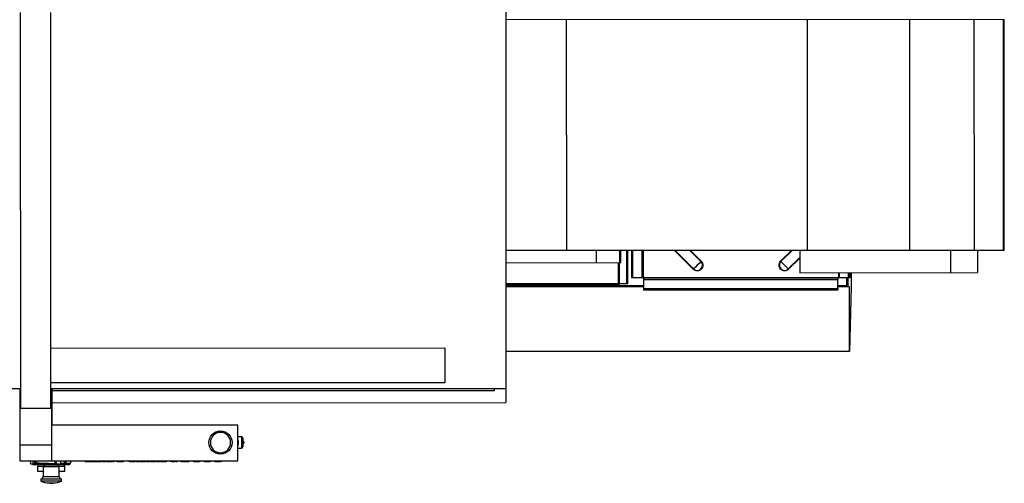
# Model space of a CAD drawing. Header units: inches. Extents: x -62 to 132, y -30 to 72.
# Tile 2 of 3: x 47 to 132, y -30 to 10. Entities that reach past the tile are written whole.
import ezdxf

# ---------------------------------------------------------------- set-up
doc = ezdxf.new("R2010")
doc.units = ezdxf.units.IN
doc.header["$MEASUREMENT"] = 0

msp = doc.modelspace()

# ---------------------------------------------------------------- linework, layer by layer
at = {"color": 7, "linetype": 'Continuous', "lineweight": 25}
for p, q in [((89.061, 60.396), (89.075, -23.054)), ((47.276, -23.538), (47.27, 10.572)), ((49.876, -23.537), (49.87, 10.573)), ((131.988, 9.956), (89.069, 9.948)), ((94.311, -9.917), (94.307, 9.949)), ((115.062, -9.913), (115.058, 9.953)), ((123.872, -9.912), (123.868, 9.954)), ((129.432, -9.911), (129.428, 9.955)), ((131.943, -9.91), (131.939, 9.956)), ((132.007, 6.609), (131.988, 9.956)), ((132.012, 6.609), (132.007, 6.609)), ((132.014, -6.564), (132.012, 6.609)), ((131.992, -9.91), (132.009, -6.564)), ((132.009, -6.564), (132.014, -6.564)), ((89.073, -9.918), (131.992, -9.91)), ((96.875, -10.988), (96.875, -9.916)), ((98.898, -10.988), (98.898, -9.916)), ((98.964, -10.988), (98.963, -9.916)), ((99.471, -9.916), (99.471, -12.815)), ((99.574, -12.815), (99.573, -9.916)), ((99.59, -12.564), (99.59, -9.916)), ((99.893, -9.916), (99.894, -12.281)), ((99.995, -9.916), (99.995, -12.281)), ((100.774, -9.916), (100.775, -12.281)), ((100.883, -12.281), (100.883, -9.916)), ((100.905, -12.281), (100.904, -9.916)), ((100.936, -12.281), (100.935, -9.916)), ((103.584, -9.915), (105.221, -11.553)), ((103.638, -9.915), (105.248, -11.525)), ((105.878, -10.895), (104.898, -9.915)), ((105.906, -10.868), (104.953, -9.915)), ((113.697, -9.914), (112.745, -10.867)), ((113.752, -9.914), (112.772, -10.894)), ((114.386, -9.913), (114.386, -11.853)), ((127.398, -11.851), (127.398, -9.911)), ((129.713, -9.911), (129.713, -11.85)), ((89.073, -10.99), (98.964, -10.988)), ((98.774, -12.798), (98.773, -10.988)), ((98.774, -10.988), (98.775, -12.815)), ((98.87, -12.815), (98.87, -10.988)), ((113.402, -11.524), (114.386, -10.539)), ((113.43, -11.551), (114.386, -10.594)), ((114.386, -11.853), (129.713, -11.85)), ((117.716, -11.852), (117.716, -12.278)), ((117.723, -11.852), (117.723, -12.278)), ((117.824, -12.278), (117.824, -11.852)), ((118.604, -12.278), (118.604, -11.852)), ((118.712, -12.278), (118.712, -11.852)), ((118.729, -12.028), (118.729, -11.852)), ((118.825, -11.852), (118.825, -13.048)), ((99.582, -12.815), (99.59, -12.564)), ((99.894, -12.281), (100.961, -12.281)), ((100.935, -12.441), (117.664, -12.438)), ((100.935, -12.441), (100.935, -13.221)), ((117.69, -12.333), (100.938, -12.336)), ((100.961, -12.281), (100.961, -12.306)), ((117.691, -12.303), (100.961, -12.306)), ((117.664, -13.218), (117.664, -12.438)), ((117.667, -13.218), (117.667, -12.438)), ((117.69, -12.408), (117.668, -12.408)), ((117.691, -12.278), (118.72, -12.278)), ((117.691, -12.303), (117.691, -12.278)), ((117.693, -12.278), (117.693, -12.303)), ((118.442, -12.948), (118.441, -12.278)), ((118.541, -12.278), (118.542, -13.048)), ((118.72, -12.278), (118.729, -12.028)), ((89.073, -12.799), (98.774, -12.798)), ((89.073, -12.823), (98.79, -12.822)), ((98.79, -12.896), (89.073, -12.898)), ((89.073, -12.953), (100.935, -12.951)), ((89.073, -13.053), (100.935, -13.051)), ((98.767, -12.896), (98.767, -12.822)), ((98.774, -12.798), (98.775, -12.798)), ((98.775, -12.8), (98.774, -12.798)), ((99.582, -12.815), (98.775, -12.815)), ((98.79, -12.822), (98.79, -12.896)), ((100.935, -13.221), (117.664, -13.218)), ((100.938, -13.326), (117.676, -13.323)), ((117.667, -12.948), (118.442, -12.948)), ((117.667, -13.048), (118.65, -13.048)), ((117.668, -13.248), (117.676, -13.248)), ((117.676, -13.248), (117.676, -13.323)), ((118.65, -13.048), (118.651, -18.648)), ((118.825, -13.048), (118.672, -18.648)), ((49.875, -18.345), (83.815, -18.339)), ((83.815, -18.339), (83.816, -21.339)), ((118.672, -18.648), (89.074, -18.653)), ((47.276, -21.866), (43.883, -21.867)), ((47.186, -21.866), (47.187, -28.076)), ((83.816, -21.339), (49.876, -21.345)), ((89.075, -21.859), (49.876, -21.866)), ((49.967, -28.076), (49.966, -21.866)), ((49.966, -21.866), (49.967, -24.995)), ((88.055, -22.034), (49.966, -22.04)), ((88.055, -21.859), (88.055, -22.034)), ((47.276, -23.538), (49.876, -23.537)), ((49.966, -23.06), (89.075, -23.054)), ((65.987, -24.992), (49.966, -24.995)), ((65.987, -28.073), (65.987, -24.992)), ((66.316, -26.012), (65.987, -26.012)), ((66.316, -26.962), (66.316, -26.012)), ((66.416, -26.114), (66.416, -26.861)), ((47.187, -26.676), (49.967, -26.676)), ((65.987, -26.962), (66.316, -26.962)), ((66.496, -26.429), (66.446, -26.429)), ((66.446, -26.429), (66.446, -26.544)), ((66.446, -26.544), (66.496, -26.544)), ((66.496, -26.544), (66.496, -26.429)), ((47.187, -28.076), (65.987, -28.073)), ((48.099, -28.076), (48.106, -28.311)), ((48.106, -28.311), (48.106, -28.311)), ((48.318, -28.076), (48.32, -28.323)), ((48.32, -28.323), (48.32, -28.323)), ((48.497, -28.237), (48.491, -28.076)), ((48.492, -28.297), (48.492, -28.1)), ((48.509, -28.298), (48.492, -28.297)), ((48.57, -28.076), (48.576, -28.237)), ((48.573, -28.275), (48.576, -28.237)), ((48.719, -28.565), (48.719, -28.945)), ((48.759, -28.389), (48.759, -28.565)), ((49.209, -28.564), (49.209, -29.426)), ((49.294, -28.404), (49.294, -28.564)), ((49.742, -28.357), (49.742, -28.39)), ((49.9, -28.285), (50.213, -28.28)), ((50.197, -28.308), (50.178, -28.31)), ((50.213, -28.306), (50.197, -28.308)), ((50.208, -28.076), (50.213, -28.306)), ((50.314, -28.076), (50.317, -28.33)), ((50.317, -28.33), (50.317, -28.33)), ((50.583, -28.378), (50.366, -28.384)), ((50.507, -28.563), (50.507, -28.408)), ((50.583, -28.378), (50.583, -28.354)), ((50.583, -28.378), (50.583, -28.378)), ((50.591, -29.425), (50.591, -28.563)), ((50.707, -28.33), (51.008, -28.289)), ((50.728, -28.316), (50.735, -28.075)), ((50.728, -28.316), (50.728, -28.316)), ((50.729, -28.303), (51.008, -28.289)), ((50.73, -28.264), (51.028, -28.25)), ((50.839, -28.387), (51.253, -28.362)), ((51.052, -28.273), (51.022, -28.277)), ((51.028, -28.25), (51.028, -28.24)), ((51.039, -28.565), (51.039, -28.388)), ((51.043, -28.239), (51.046, -28.075)), ((51.048, -28.075), (51.052, -28.273)), ((51.079, -28.945), (51.079, -28.565)), ((51.116, -28.361), (51.264, -28.352)), ((51.155, -28.075), (51.157, -28.291)), ((51.157, -28.292), (51.157, -28.291)), ((51.265, -28.333), (51.264, -28.352)), ((51.582, -28.075), (51.577, -28.258)), ((51.577, -28.258), (51.577, -28.258)), ((51.589, -28.164), (51.591, -28.085)), ((52.773, -28.075), (52.773, -28.119)), ((52.873, -28.075), (52.873, -28.119)), ((52.873, -28.119), (54.243, -28.119)), ((54.243, -28.075), (54.243, -28.119)), ((54.343, -28.075), (54.343, -28.119)), ((54.343, -28.119), (54.582, -28.119)), ((54.582, -28.075), (54.582, -28.119)), ((54.682, -28.075), (54.682, -28.119)), ((54.682, -28.119), (55.147, -28.119)), ((55.147, -28.075), (55.147, -28.119)), ((55.247, -28.075), (55.247, -28.119)), ((55.254, -28.119), (55.292, -28.119)), ((55.292, -28.075), (55.292, -28.119)), ((55.392, -28.075), (55.392, -28.119)), ((55.486, -28.075), (55.486, -28.119)), ((55.586, -28.075), (55.586, -28.119)), ((55.586, -28.119), (56.051, -28.119)), ((56.051, -28.074), (56.051, -28.119)), ((56.151, -28.074), (56.151, -28.119)), ((56.572, -28.074), (56.572, -28.119)), ((56.672, -28.074), (56.672, -28.119)), ((56.672, -28.119), (57.137, -28.118)), ((57.137, -28.074), (57.137, -28.118)), ((57.237, -28.074), (57.237, -28.118)), ((57.253, -28.118), (57.453, -28.118)), ((57.278, -28.074), (57.278, -28.118)), ((57.46, -28.074), (57.46, -28.118)), ((57.543, -28.118), (57.554, -28.118)), ((57.56, -28.074), (57.56, -28.118)), ((57.56, -28.118), (58.025, -28.118)), ((58.025, -28.074), (58.025, -28.118)), ((58.125, -28.074), (58.125, -28.118)), ((58.125, -28.118), (58.348, -28.118)), ((58.348, -28.074), (58.348, -28.118)), ((58.448, -28.074), (58.448, -28.118)), ((58.448, -28.118), (58.913, -28.118)), ((58.913, -28.074), (58.913, -28.118)), ((58.92, -28.118), (58.928, -28.118)), ((59.013, -28.074), (59.013, -28.118)), ((59.02, -28.118), (59.222, -28.118)), ((59.193, -28.118), (59.193, -28.074)), ((59.236, -28.074), (59.236, -28.118)), ((59.336, -28.074), (59.336, -28.118)), ((59.336, -28.118), (59.801, -28.118)), ((59.801, -28.074), (59.801, -28.118)), ((59.901, -28.074), (59.901, -28.118)), ((60.123, -28.074), (60.123, -28.118)), ((60.201, -28.074), (60.201, -28.118)), ((60.301, -28.074), (60.301, -28.118)), ((60.301, -28.118), (60.594, -28.118)), ((60.594, -28.118), (60.594, -28.074)), ((60.681, -28.074), (60.681, -28.118)), ((60.681, -28.118), (60.757, -28.118)), ((60.757, -28.074), (60.757, -28.118)), ((60.771, -28.118), (60.771, -28.074)), ((60.784, -28.118), (60.788, -28.118)), ((60.788, -28.074), (60.788, -28.118)), ((61.011, -28.074), (61.011, -28.118)), ((61.111, -28.074), (61.111, -28.118)), ((61.111, -28.118), (61.174, -28.118)), ((61.181, -28.074), (61.181, -28.118)), ((61.281, -28.074), (61.281, -28.118)), ((61.281, -28.118), (61.746, -28.118)), ((61.746, -28.074), (61.746, -28.118)), ((61.846, -28.073), (61.846, -28.118)), ((62.099, -28.073), (62.099, -28.118)), ((62.199, -28.073), (62.199, -28.118)), ((62.199, -28.118), (62.664, -28.118)), ((62.664, -28.073), (62.664, -28.118)), ((62.764, -28.073), (62.764, -28.118)), ((63.017, -28.073), (63.017, -28.117)), ((63.117, -28.073), (63.117, -28.117)), ((63.117, -28.117), (63.582, -28.117)), ((63.582, -28.073), (63.582, -28.117)), ((63.682, -28.073), (63.682, -28.117)), ((63.935, -28.073), (63.935, -28.117)), ((64.035, -28.073), (64.035, -28.117)), ((64.035, -28.117), (64.5, -28.117)), ((64.5, -28.073), (64.5, -28.117)), ((64.6, -28.073), (64.6, -28.117)), ((49.015, -29.658), (49.015, -29.823)), ((50.786, -29.658), (49.015, -29.658)), ((49.209, -29.426), (50.591, -29.425)), ((50.786, -29.823), (50.786, -29.658))]:
    msp.add_line(p, q, dxfattribs=at)
at = {"color": 7, "linetype": 'Continuous', "lineweight": 25, "flags": 128}
for points in [[(48.279, -28.347), (48.296, -28.364), (48.32, -28.385)], [(51.583, -28.218), (51.587, -28.196), (51.589, -28.164)]]:
    msp.add_lwpolyline(points, dxfattribs=at)
at = {"color": 7, "linetype": 'Continuous', "lineweight": 25}
msp.add_circle((64.487, -26.492), 1, dxfattribs=at)
for centre, radius, start, end in [((105.563, -11.21), 0.445, 225.02832, 45.02617), ((118.374, -24.01), 18.115, 133.61813, 136.43637), ((104.881, -9.848), 1.446, 313.58672, 315.13975), ((113.087, -11.209), 0.445, 134.99126, 314.99341), ((111.797, -11.819), 1.345, 43.49679, 45.12836), ((125.894, 1.595), 18.115, 223.58322, 226.40145), ((104.272, -10.6), 1.345, 314.89122, 316.52279), ((112.405, -12.572), 1.446, 44.87983, 46.43286), ((101.689, -12.415), 0.755, 174.02314, 181.99888), ((100.745, -12.314), 0.216, 354.02314, 1.99888), ((118.419, -12.412), 0.755, 174.02314, 181.99888), ((117.883, -12.431), 0.216, 174.02314, 181.99888), ((117.475, -12.311), 0.216, 354.02314, 1.99888), ((116.938, -12.33), 0.755, 354.02314, 1.99888), ((101.69, -13.247), 0.755, 178.0207, 185.99645), ((118.419, -13.244), 0.755, 178.0207, 185.99645), ((117.883, -13.226), 0.216, 178.0207, 185.99645), ((66.316, -26.112), 0.1, 0.00979, 90.00979), ((66.316, -26.862), 0.1, 270.00979, 0.00979), ((66.446, -26.399), 0.03, 188.31898, 270.00979), ((66.446, -26.574), 0.03, 90.00979, 171.66084), ((66.496, -26.439), 0.01, 0.00979, 90.00979), ((66.496, -26.534), 0.01, 270.00979, 0.00979), ((48.536, -28.236), 0.0393, 182.06795, 265.85892), ((48.538, -28.279), 0.0394, 182.00979, 208.93106), ((49.897, -9.915), 18.504, 268.61145, 269.72653), ((50.164, -28.318), 0.00237, 269.43945, 321.60989), ((49.897, -9.915), 18.504, 271.20846, 272.34256), ((51.008, -28.287), 0.00225, 271.21207, 307.48949), ((51.03, -28.197), 0.0531, 267.41836, 270.13724), ((51.313, -28.164), 0.276, 306.87969, 339.06552), ((48.973, -29.426), 0.236, 280.08845, 0.00979), ((50.828, -29.425), 0.236, 180.00979, 259.93113), ((49.9, -27.485), 2.5, 249.25894, 265.22343), ((49.9, -29.217), 0.787, 254.65344, 285.37844), ((49.9, -27.485), 2.5, 274.79892, 290.76124)]:
    msp.add_arc(centre, radius, start, end, dxfattribs=at)
for points, knots in [([(105.906, -10.868), (105.996, -10.959), (106.047, -11.082), (106.047, -11.339), (105.996, -11.462), (105.906, -11.553)], [0, 0, 0, 0, 0.5, 0.5, 1, 1, 1, 1]), ([(112.746, -11.552), (112.655, -11.461), (112.604, -11.338), (112.604, -11.081), (112.655, -10.957), (112.745, -10.867)], [0, 0, 0, 0, 0.5, 0.5, 1, 1, 1, 1]), ([(105.906, -11.553), (105.815, -11.644), (105.692, -11.695), (105.435, -11.695), (105.312, -11.644), (105.221, -11.553)], [0, 0, 0, 0, 0.5, 0.5, 1, 1, 1, 1]), ([(113.43, -11.551), (113.339, -11.642), (113.216, -11.693), (112.959, -11.693), (112.836, -11.642), (112.746, -11.552)], [0, 0, 0, 0, 0.5, 0.5, 1, 1, 1, 1]), ([(98.79, -12.822), (98.788, -12.821), (98.786, -12.82), (98.783, -12.817), (98.782, -12.815), (98.782, -12.815)], [0, 0, 0, 0, 0.498667, 0.997334, 1, 1, 1, 1]), ([(64.487, -25.617), (64.255, -25.617), (64.032, -25.71), (63.704, -26.038), (63.612, -26.26), (63.612, -26.724), (63.704, -26.947), (64.032, -27.275), (64.255, -27.367), (64.487, -27.367)], [0, 0, 0, 0, 0.25, 0.25, 0.5, 0.5, 0.75, 0.75, 1, 1, 1, 1]), ([(64.487, -27.367), (64.719, -27.367), (64.942, -27.275), (65.27, -26.947), (65.362, -26.724), (65.362, -26.26), (65.27, -26.037), (64.941, -25.709), (64.719, -25.617), (64.487, -25.617)], [0, 0, 0, 0, 0.25, 0.25, 0.5, 0.5, 0.75, 0.75, 1, 1, 1, 1]), ([(65.986, -26.77), (65.994, -26.749), (66.013, -26.698), (66.029, -26.61), (66.038, -26.51), (66.034, -26.409), (66.018, -26.309), (65.998, -26.246), (65.987, -26.214)], [0, 0, 0, 0, 0.113651, 0.29077, 0.468344, 0.646324, 0.824707, 1, 1, 1, 1]), ([(66.506, -26.44), (66.506, -26.441), (66.506, -26.447), (66.506, -26.466), (66.506, -26.479), (66.506, -26.504), (66.506, -26.516), (66.506, -26.532), (66.506, -26.535), (66.506, -26.534)], [0, 0, 0, 0, 0.25, 0.25, 0.5, 0.5, 0.75, 0.75, 1, 1, 1, 1]), ([(48.106, -28.311), (48.12, -28.312), (48.149, -28.314), (48.192, -28.317), (48.234, -28.319), (48.277, -28.322), (48.306, -28.323), (48.32, -28.323)], [0, 0, 0, 0, 0.2000042, 0.4000021, 0.5999979, 0.7999958, 1, 1, 1, 1]), ([(48.32, -28.323), (48.35, -28.326), (48.409, -28.331), (48.498, -28.337), (48.586, -28.344), (48.675, -28.35), (48.764, -28.356), (48.853, -28.361), (48.942, -28.366), (49.031, -28.37), (49.12, -28.374), (49.208, -28.378), (49.297, -28.381), (49.386, -28.384), (49.475, -28.386), (49.564, -28.388), (49.653, -28.389), (49.713, -28.39), (49.742, -28.39)], [0, 0, 0, 0, 0.0625254, 0.1250407, 0.1875472, 0.2500465, 0.31254, 0.3750291, 0.4375153, 0.5, 0.5624847, 0.6249709, 0.68746, 0.7499535, 0.8124528, 0.8749593, 0.9374746, 1, 1, 1, 1]), ([(48.32, -28.385), (48.322, -28.385), (48.325, -28.385), (48.353, -28.385), (48.397, -28.385), (48.456, -28.385), (48.528, -28.385), (48.61, -28.385), (48.699, -28.385), (48.767, -28.385), (48.804, -28.385), (48.811, -28.385)], [0, 0, 0, 0, 0.121884, 0.243768, 0.365652, 0.487536, 0.60942, 0.731305, 0.853189, 0.975073, 1, 1, 1, 1]), ([(48.351, -28.389), (48.352, -28.389), (48.356, -28.389), (48.382, -28.389), (48.423, -28.389), (48.478, -28.389), (48.545, -28.389), (48.622, -28.389), (48.705, -28.389), (48.789, -28.389), (48.844, -28.389), (48.869, -28.389)], [0, 0, 0, 0, 0.112328, 0.224656, 0.336984, 0.449312, 0.56164, 0.673968, 0.786296, 0.898624, 1, 1, 1, 1]), ([(48.497, -28.237), (48.497, -28.237), (48.497, -28.237), (48.498, -28.237), (48.499, -28.237), (48.5, -28.237), (48.501, -28.237), (48.503, -28.237), (48.505, -28.237), (48.508, -28.237), (48.51, -28.237), (48.513, -28.237), (48.517, -28.237), (48.521, -28.237), (48.527, -28.237), (48.536, -28.237), (48.545, -28.237), (48.555, -28.237), (48.565, -28.237), (48.572, -28.237), (48.576, -28.237)], [0, 0, 0, 0, 0.043687, 0.087002, 0.129947, 0.172522, 0.214727, 0.256564, 0.298033, 0.339136, 0.379872, 0.420243, 0.46025, 0.499894, 0.579233, 0.660168, 0.742706, 0.826853, 0.912616, 1, 1, 1, 1]), ([(48.498, -28.281), (48.498, -28.28), (48.498, -28.28), (48.498, -28.28), (48.498, -28.279), (48.498, -28.277), (48.498, -28.276), (48.498, -28.274), (48.498, -28.271), (48.498, -28.268), (48.498, -28.265), (48.498, -28.261), (48.498, -28.257), (48.498, -28.253), (48.497, -28.248), (48.497, -28.243), (48.497, -28.239), (48.497, -28.237)], [0, 0, 0, 0, 0.066688, 0.133367, 0.200038, 0.266703, 0.333363, 0.400019, 0.466673, 0.533327, 0.599981, 0.666637, 0.733297, 0.799962, 0.866633, 0.933312, 1, 1, 1, 1]), ([(48.573, -28.275), (48.568, -28.275), (48.562, -28.274), (48.553, -28.274), (48.549, -28.274), (48.541, -28.274), (48.538, -28.274), (48.534, -28.274), (48.533, -28.275), (48.533, -28.275)], [0, 0, 0, 0, 0.25, 0.25, 0.5, 0.5, 0.75, 0.75, 1, 1, 1, 1]), ([(48.535, -28.31), (48.563, -28.312), (48.62, -28.316), (48.705, -28.322), (48.79, -28.327), (48.876, -28.332), (48.961, -28.336), (49.047, -28.34), (49.132, -28.344), (49.218, -28.348), (49.303, -28.35), (49.389, -28.353), (49.475, -28.355), (49.56, -28.357), (49.646, -28.358), (49.703, -28.359), (49.732, -28.359)], [0, 0, 0, 0, 0.07128, 0.142584, 0.21391, 0.285258, 0.35663, 0.428024, 0.499441, 0.570881, 0.642344, 0.71383, 0.785338, 0.856869, 0.928423, 1, 1, 1, 1]), ([(48.576, -28.237), (48.605, -28.239), (48.664, -28.243), (48.752, -28.249), (48.84, -28.254), (48.928, -28.259), (49.017, -28.264), (49.105, -28.268), (49.193, -28.271), (49.281, -28.274), (49.37, -28.277), (49.458, -28.28), (49.546, -28.281), (49.635, -28.283), (49.723, -28.284), (49.811, -28.285), (49.87, -28.285), (49.9, -28.285)], [0, 0, 0, 0, 0.06669, 0.13337, 0.200042, 0.266706, 0.333365, 0.400021, 0.466674, 0.533326, 0.599979, 0.666635, 0.733294, 0.799958, 0.86663, 0.93331, 1, 1, 1, 1]), ([(49.196, -28.565), (49.151, -28.565), (49.044, -28.565), (48.912, -28.565), (48.802, -28.565), (48.732, -28.565), (48.724, -28.565), (48.719, -28.565)], [0, 0, 0, 0, 0.154523, 0.365892, 0.577261, 0.788631, 1, 1, 1, 1]), ([(49.209, -28.564), (49.209, -28.564), (49.209, -28.564), (49.21, -28.564), (49.211, -28.564), (49.212, -28.564), (49.214, -28.564), (49.216, -28.564), (49.218, -28.564), (49.224, -28.564), (49.235, -28.564), (49.257, -28.564), (49.286, -28.564), (49.333, -28.564), (49.408, -28.564), (49.519, -28.563), (49.643, -28.563), (49.771, -28.563), (49.9, -28.563), (50.029, -28.563), (50.158, -28.563), (50.282, -28.563), (50.392, -28.563), (50.467, -28.563), (50.515, -28.563), (50.543, -28.563), (50.565, -28.563), (50.578, -28.563), (50.585, -28.563), (50.589, -28.563), (50.591, -28.563), (50.591, -28.563), (50.591, -28.563)], [0, 0, 0, 0, 0.007301, 0.014591, 0.021874, 0.029153, 0.036433, 0.043716, 0.051008, 0.058311, 0.089202, 0.120103, 0.152282, 0.18447, 0.250119, 0.315768, 0.380052, 0.441771, 0.500002, 0.558233, 0.619951, 0.684236, 0.749885, 0.815534, 0.847713, 0.879901, 0.910792, 0.941693, 0.956283, 0.970844, 0.985406, 1, 1, 1, 1]), ([(49.732, -28.359), (49.747, -28.358), (49.776, -28.357), (49.819, -28.355), (49.859, -28.352), (49.898, -28.349), (49.934, -28.346), (49.968, -28.343), (50, -28.34), (50.03, -28.337), (50.058, -28.334), (50.083, -28.331), (50.106, -28.328), (50.127, -28.325), (50.146, -28.323), (50.158, -28.321), (50.164, -28.321)], [0, 0, 0, 0, 0.104026, 0.203037, 0.297035, 0.386017, 0.469985, 0.548937, 0.622874, 0.691796, 0.755702, 0.814592, 0.868467, 0.917327, 0.961171, 1, 1, 1, 1]), ([(49.742, -28.39), (49.757, -28.389), (49.787, -28.388), (49.831, -28.385), (49.875, -28.382), (49.919, -28.379), (49.964, -28.375), (50.008, -28.371), (50.052, -28.367), (50.096, -28.362), (50.14, -28.356), (50.184, -28.35), (50.229, -28.344), (50.273, -28.337), (50.302, -28.333), (50.317, -28.33)], [0, 0, 0, 0, 0.076942, 0.153875, 0.2308, 0.307718, 0.384633, 0.461545, 0.538455, 0.615367, 0.692282, 0.7692, 0.846125, 0.923058, 1, 1, 1, 1]), ([(50.164, -28.321), (50.164, -28.321), (50.166, -28.32), (50.167, -28.32), (50.169, -28.319), (50.17, -28.318), (50.172, -28.316), (50.175, -28.314), (50.177, -28.31), (50.178, -28.309)], [0, 0, 0, 0, 0.124683, 0.236737, 0.336162, 0.422959, 0.497132, 0.763657, 1, 1, 1, 1]), ([(50.179, -28.309), (50.178, -28.31), (50.177, -28.311), (50.176, -28.313), (50.174, -28.314), (50.172, -28.316), (50.17, -28.317), (50.167, -28.317), (50.166, -28.318)], [0, 0, 0, 0, 0.123768, 0.24832, 0.374342, 0.502495, 0.749709, 1, 1, 1, 1]), ([(50.178, -28.309), (50.178, -28.309), (50.179, -28.309), (50.179, -28.309), (50.18, -28.309), (50.18, -28.309), (50.18, -28.309), (50.179, -28.309), (50.179, -28.309)], [0, 0, 0, 0, 0.125013, 0.249947, 0.365199, 0.500402, 0.731681, 1, 1, 1, 1]), ([(50.317, -28.33), (50.344, -28.33), (50.399, -28.328), (50.481, -28.326), (50.564, -28.323), (50.646, -28.32), (50.701, -28.317), (50.728, -28.316)], [0, 0, 0, 0, 0.200004, 0.400002, 0.599998, 0.799996, 1, 1, 1, 1]), ([(50.583, -28.378), (50.598, -28.376), (50.628, -28.374), (50.672, -28.369), (50.716, -28.364), (50.76, -28.359), (50.805, -28.353), (50.849, -28.347), (50.893, -28.34), (50.937, -28.333), (50.981, -28.326), (51.025, -28.318), (51.069, -28.309), (51.113, -28.301), (51.143, -28.295), (51.157, -28.291)], [0, 0, 0, 0, 0.076942, 0.153875, 0.2308, 0.307719, 0.384633, 0.461545, 0.538455, 0.615367, 0.692281, 0.7692, 0.846125, 0.923058, 1, 1, 1, 1]), ([(51.079, -28.565), (51.075, -28.565), (51.066, -28.565), (50.996, -28.565), (50.886, -28.565), (50.755, -28.565), (50.649, -28.565), (50.605, -28.565)], [0, 0, 0, 0, 0.21187, 0.42374, 0.63561, 0.847481, 1, 1, 1, 1]), ([(50.821, -28.388), (50.827, -28.388), (50.858, -28.388), (50.921, -28.388), (51.007, -28.388), (51.093, -28.388), (51.177, -28.388), (51.253, -28.388), (51.321, -28.388), (51.376, -28.388), (51.417, -28.388), (51.443, -28.388), (51.446, -28.388), (51.448, -28.388)], [0, 0, 0, 0, 0.021673, 0.119506, 0.217339, 0.315171, 0.413004, 0.510837, 0.608669, 0.706502, 0.804335, 0.902167, 1, 1, 1, 1]), ([(50.879, -28.384), (50.891, -28.384), (50.932, -28.384), (51.007, -28.384), (51.099, -28.384), (51.188, -28.384), (51.27, -28.384), (51.342, -28.384), (51.402, -28.384), (51.445, -28.384), (51.473, -28.384), (51.477, -28.384), (51.478, -28.384)], [0, 0, 0, 0, 0.042503, 0.148892, 0.25528, 0.361669, 0.468057, 0.574446, 0.680834, 0.787223, 0.893611, 1, 1, 1, 1]), ([(51.008, -28.289), (51.008, -28.289), (51.01, -28.289), (51.011, -28.288), (51.013, -28.287), (51.014, -28.286), (51.016, -28.285), (51.018, -28.282), (51.021, -28.277), (51.024, -28.271), (51.026, -28.264), (51.028, -28.257), (51.028, -28.252), (51.028, -28.25)], [0, 0, 0, 0, 0.07138, 0.131947, 0.1817, 0.220637, 0.248758, 0.382002, 0.498171, 0.635684, 0.764648, 0.885793, 1, 1, 1, 1]), ([(51.01, -28.286), (51.014, -28.285), (51.018, -28.283), (51.025, -28.274), (51.028, -28.268), (51.029, -28.261)], [0, 0, 0, 0, 0.5, 0.5, 1, 1, 1, 1]), ([(51.043, -28.239), (51.043, -28.24), (51.043, -28.243), (51.043, -28.247), (51.042, -28.25), (51.041, -28.255), (51.039, -28.261), (51.036, -28.266), (51.033, -28.271), (51.03, -28.275), (51.026, -28.277), (51.023, -28.278), (51.022, -28.278)], [0, 0, 0, 0, 0.0619978, 0.1238136, 0.1862506, 0.2500845, 0.3732257, 0.4998216, 0.623306, 0.7495265, 0.8741634, 1, 1, 1, 1]), ([(51.031, -28.25), (51.03, -28.249), (51.03, -28.247), (51.029, -28.244), (51.029, -28.241), (51.028, -28.24)], [0, 0, 0, 0, 0.249319, 0.582646, 1, 1, 1, 1]), ([(51.031, -28.25), (51.031, -28.251), (51.031, -28.253), (51.031, -28.255), (51.03, -28.258), (51.029, -28.26), (51.029, -28.261)], [0, 0, 0, 0, 0.241726, 0.486767, 0.738488, 1, 1, 1, 1]), ([(51.157, -28.292), (51.185, -28.29), (51.241, -28.286), (51.325, -28.279), (51.409, -28.273), (51.493, -28.266), (51.549, -28.26), (51.577, -28.258)], [0, 0, 0, 0, 0.200004, 0.400002, 0.599998, 0.799996, 1, 1, 1, 1]), ([(52.873, -28.119), (52.86, -28.119), (52.847, -28.119), (52.823, -28.119), (52.812, -28.119), (52.793, -28.119), (52.786, -28.119), (52.776, -28.119), (52.773, -28.119), (52.773, -28.119)], [0, 0, 0, 0, 0.25, 0.25, 0.5, 0.5, 0.75, 0.75, 1, 1, 1, 1]), ([(52.836, -28.119), (52.837, -28.119), (52.841, -28.119), (52.855, -28.119), (52.866, -28.119), (52.867, -28.119)], [0, 0, 0, 0, 0.488187, 0.976373, 1, 1, 1, 1]), ([(54.343, -28.119), (54.343, -28.119), (54.34, -28.119), (54.33, -28.119), (54.323, -28.119), (54.304, -28.119), (54.293, -28.119), (54.269, -28.119), (54.256, -28.119), (54.243, -28.119)], [0, 0, 0, 0, 0.25, 0.25, 0.5, 0.5, 0.75, 0.75, 1, 1, 1, 1]), ([(54.682, -28.119), (54.669, -28.119), (54.656, -28.119), (54.632, -28.119), (54.62, -28.119), (54.602, -28.119), (54.595, -28.119), (54.585, -28.119), (54.582, -28.119), (54.582, -28.119)], [0, 0, 0, 0, 0.25, 0.25, 0.5, 0.5, 0.75, 0.75, 1, 1, 1, 1]), ([(55.247, -28.119), (55.247, -28.119), (55.244, -28.119), (55.234, -28.119), (55.227, -28.119), (55.208, -28.119), (55.197, -28.119), (55.173, -28.119), (55.16, -28.119), (55.147, -28.119)], [0, 0, 0, 0, 0.25, 0.25, 0.5, 0.5, 0.75, 0.75, 1, 1, 1, 1]), ([(55.392, -28.119), (55.392, -28.119), (55.389, -28.119), (55.379, -28.119), (55.372, -28.119), (55.353, -28.119), (55.342, -28.119), (55.318, -28.119), (55.305, -28.119), (55.292, -28.119)], [0, 0, 0, 0, 0.25, 0.25, 0.5, 0.5, 0.75, 0.75, 1, 1, 1, 1]), ([(55.586, -28.119), (55.573, -28.119), (55.56, -28.119), (55.536, -28.119), (55.524, -28.119), (55.506, -28.119), (55.499, -28.119), (55.489, -28.119), (55.486, -28.119), (55.486, -28.119)], [0, 0, 0, 0, 0.25, 0.25, 0.5, 0.5, 0.75, 0.75, 1, 1, 1, 1]), ([(56.151, -28.119), (56.151, -28.119), (56.148, -28.119), (56.138, -28.119), (56.131, -28.119), (56.112, -28.119), (56.101, -28.119), (56.077, -28.119), (56.064, -28.119), (56.051, -28.119)], [0, 0, 0, 0, 0.25, 0.25, 0.5, 0.5, 0.75, 0.75, 1, 1, 1, 1]), ([(56.058, -28.119), (56.058, -28.119), (56.07, -28.119), (56.084, -28.119), (56.087, -28.119), (56.089, -28.119)], [0, 0, 0, 0, 0.023633, 0.511816, 1, 1, 1, 1]), ([(56.672, -28.119), (56.659, -28.119), (56.646, -28.119), (56.622, -28.119), (56.61, -28.119), (56.592, -28.119), (56.585, -28.119), (56.575, -28.119), (56.572, -28.119), (56.572, -28.119)], [0, 0, 0, 0, 0.25, 0.25, 0.5, 0.5, 0.75, 0.75, 1, 1, 1, 1]), ([(57.237, -28.118), (57.237, -28.118), (57.234, -28.118), (57.224, -28.118), (57.217, -28.118), (57.198, -28.118), (57.187, -28.118), (57.163, -28.118), (57.15, -28.118), (57.137, -28.118)], [0, 0, 0, 0, 0.25, 0.25, 0.5, 0.5, 0.75, 0.75, 1, 1, 1, 1]), ([(57.56, -28.118), (57.547, -28.118), (57.534, -28.118), (57.51, -28.118), (57.498, -28.118), (57.48, -28.118), (57.473, -28.118), (57.463, -28.118), (57.46, -28.118), (57.46, -28.118)], [0, 0, 0, 0, 0.25, 0.25, 0.5, 0.5, 0.75, 0.75, 1, 1, 1, 1]), ([(58.003, -28.118), (58.004, -28.118), (58.004, -28.118), (58.012, -28.118), (58.012, -28.118)], [0, 0, 0, 0, 0.951354, 1, 1, 1, 1]), ([(58.125, -28.118), (58.125, -28.118), (58.122, -28.118), (58.112, -28.118), (58.105, -28.118), (58.086, -28.118), (58.075, -28.118), (58.051, -28.118), (58.038, -28.118), (58.025, -28.118)], [0, 0, 0, 0, 0.25, 0.25, 0.5, 0.5, 0.75, 0.75, 1, 1, 1, 1]), ([(58.448, -28.118), (58.435, -28.118), (58.422, -28.118), (58.398, -28.118), (58.386, -28.118), (58.368, -28.118), (58.361, -28.118), (58.351, -28.118), (58.348, -28.118), (58.348, -28.118)], [0, 0, 0, 0, 0.25, 0.25, 0.5, 0.5, 0.75, 0.75, 1, 1, 1, 1]), ([(59.013, -28.118), (59.013, -28.118), (59.01, -28.118), (59, -28.118), (58.993, -28.118), (58.974, -28.118), (58.963, -28.118), (58.939, -28.118), (58.926, -28.118), (58.913, -28.118)], [0, 0, 0, 0, 0.25, 0.25, 0.5, 0.5, 0.75, 0.75, 1, 1, 1, 1]), ([(59.336, -28.118), (59.323, -28.118), (59.31, -28.118), (59.286, -28.118), (59.274, -28.118), (59.256, -28.118), (59.249, -28.118), (59.239, -28.118), (59.236, -28.118), (59.236, -28.118)], [0, 0, 0, 0, 0.25, 0.25, 0.5, 0.5, 0.75, 0.75, 1, 1, 1, 1]), ([(59.901, -28.118), (59.901, -28.118), (59.898, -28.118), (59.888, -28.118), (59.881, -28.118), (59.862, -28.118), (59.851, -28.118), (59.827, -28.118), (59.814, -28.118), (59.801, -28.118)], [0, 0, 0, 0, 0.25, 0.25, 0.5, 0.5, 0.75, 0.75, 1, 1, 1, 1]), ([(60.223, -28.118), (60.21, -28.118), (60.197, -28.118), (60.173, -28.118), (60.161, -28.118), (60.143, -28.118), (60.136, -28.118), (60.126, -28.118), (60.123, -28.118), (60.123, -28.118)], [0, 0, 0, 0, 0.25, 0.25, 0.5, 0.5, 0.75, 0.75, 1, 1, 1, 1]), ([(60.301, -28.118), (60.288, -28.118), (60.275, -28.118), (60.251, -28.118), (60.239, -28.118), (60.221, -28.118), (60.214, -28.118), (60.204, -28.118), (60.201, -28.118), (60.201, -28.118)], [0, 0, 0, 0, 0.25, 0.25, 0.5, 0.5, 0.75, 0.75, 1, 1, 1, 1]), ([(60.681, -28.118), (60.672, -28.118), (60.659, -28.118), (60.629, -28.118), (60.612, -28.118), (60.594, -28.118)], [0, 0, 0, 0, 0.5, 0.5, 1, 1, 1, 1]), ([(61.111, -28.118), (61.098, -28.118), (61.085, -28.118), (61.061, -28.118), (61.049, -28.118), (61.031, -28.118), (61.024, -28.118), (61.014, -28.118), (61.011, -28.118), (61.011, -28.118)], [0, 0, 0, 0, 0.25, 0.25, 0.5, 0.5, 0.75, 0.75, 1, 1, 1, 1]), ([(61.281, -28.118), (61.268, -28.118), (61.255, -28.118), (61.231, -28.118), (61.219, -28.118), (61.201, -28.118), (61.194, -28.118), (61.184, -28.118), (61.181, -28.118), (61.181, -28.118)], [0, 0, 0, 0, 0.25, 0.25, 0.5, 0.5, 0.75, 0.75, 1, 1, 1, 1]), ([(61.846, -28.118), (61.846, -28.118), (61.843, -28.118), (61.833, -28.118), (61.826, -28.118), (61.807, -28.118), (61.796, -28.118), (61.772, -28.118), (61.759, -28.118), (61.746, -28.118)], [0, 0, 0, 0, 0.25, 0.25, 0.5, 0.5, 0.75, 0.75, 1, 1, 1, 1]), ([(62.199, -28.118), (62.186, -28.118), (62.173, -28.118), (62.149, -28.118), (62.137, -28.118), (62.119, -28.118), (62.112, -28.118), (62.102, -28.118), (62.099, -28.118), (62.099, -28.118)], [0, 0, 0, 0, 0.25, 0.25, 0.5, 0.5, 0.75, 0.75, 1, 1, 1, 1]), ([(62.764, -28.118), (62.764, -28.118), (62.761, -28.118), (62.751, -28.118), (62.744, -28.118), (62.725, -28.118), (62.714, -28.118), (62.69, -28.118), (62.677, -28.118), (62.664, -28.118)], [0, 0, 0, 0, 0.25, 0.25, 0.5, 0.5, 0.75, 0.75, 1, 1, 1, 1]), ([(63.117, -28.117), (63.104, -28.117), (63.091, -28.117), (63.067, -28.117), (63.055, -28.117), (63.037, -28.117), (63.03, -28.117), (63.02, -28.117), (63.017, -28.117), (63.017, -28.117)], [0, 0, 0, 0, 0.25, 0.25, 0.5, 0.5, 0.75, 0.75, 1, 1, 1, 1]), ([(63.682, -28.117), (63.682, -28.117), (63.679, -28.117), (63.669, -28.117), (63.662, -28.117), (63.643, -28.117), (63.632, -28.117), (63.608, -28.117), (63.595, -28.117), (63.582, -28.117)], [0, 0, 0, 0, 0.25, 0.25, 0.5, 0.5, 0.75, 0.75, 1, 1, 1, 1]), ([(64.035, -28.117), (64.022, -28.117), (64.009, -28.117), (63.985, -28.117), (63.973, -28.117), (63.955, -28.117), (63.948, -28.117), (63.938, -28.117), (63.935, -28.117), (63.935, -28.117)], [0, 0, 0, 0, 0.25, 0.25, 0.5, 0.5, 0.75, 0.75, 1, 1, 1, 1]), ([(64.6, -28.117), (64.6, -28.117), (64.597, -28.117), (64.587, -28.117), (64.58, -28.117), (64.561, -28.117), (64.55, -28.117), (64.526, -28.117), (64.513, -28.117), (64.5, -28.117)], [0, 0, 0, 0, 0.25, 0.25, 0.5, 0.5, 0.75, 0.75, 1, 1, 1, 1]), ([(48.719, -28.945), (48.724, -28.945), (48.733, -28.945), (48.803, -28.945), (48.912, -28.945), (49.048, -28.945), (49.16, -28.945), (49.209, -28.945)], [0, 0, 0, 0, 0.207996, 0.415993, 0.623989, 0.831985, 1, 1, 1, 1]), ([(50.591, -28.945), (50.64, -28.945), (50.751, -28.945), (50.886, -28.945), (50.996, -28.945), (51.066, -28.945), (51.075, -28.945), (51.079, -28.945)], [0, 0, 0, 0, 0.166075, 0.374556, 0.583037, 0.791519, 1, 1, 1, 1]), ([(50.786, -29.823), (50.786, -29.823), (50.781, -29.823), (50.758, -29.823), (50.741, -29.823), (50.697, -29.823), (50.669, -29.823), (50.605, -29.823), (50.568, -29.823), (50.486, -29.823), (50.441, -29.823), (50.344, -29.823), (50.293, -29.823), (50.186, -29.823), (50.13, -29.823), (50.016, -29.823), (49.958, -29.823), (49.843, -29.823), (49.785, -29.823), (49.671, -29.823), (49.615, -29.823), (49.508, -29.823), (49.457, -29.823), (49.36, -29.823), (49.315, -29.823), (49.233, -29.823), (49.196, -29.823), (49.132, -29.823), (49.104, -29.823), (49.06, -29.823), (49.043, -29.823), (49.02, -29.823), (49.015, -29.823), (49.015, -29.823)], [0, 0, 0, 0, 0.0625, 0.0625, 0.125, 0.125, 0.1875, 0.1875, 0.25, 0.25, 0.3125, 0.3125, 0.375, 0.375, 0.4375, 0.4375, 0.5, 0.5, 0.5625, 0.5625, 0.625, 0.625, 0.6875, 0.6875, 0.75, 0.75, 0.8125, 0.8125, 0.875, 0.875, 0.9375, 0.9375, 1, 1, 1, 1]), ([(49.692, -29.977), (49.692, -29.977), (49.692, -29.977), (49.692, -29.977), (49.693, -29.977), (49.694, -29.977), (49.697, -29.977), (49.7, -29.977), (49.707, -29.977), (49.716, -29.977), (49.73, -29.977), (49.752, -29.977), (49.784, -29.977), (49.82, -29.977), (49.859, -29.977), (49.901, -29.977), (49.942, -29.977), (49.981, -29.977), (50.017, -29.976), (50.049, -29.976), (50.071, -29.976), (50.085, -29.976), (50.094, -29.976), (50.101, -29.976), (50.105, -29.976), (50.108, -29.976), (50.109, -29.976), (50.109, -29.976), (50.109, -29.976)], [0, 0, 0, 0, 0.012514, 0.025, 0.037476, 0.049962, 0.062478, 0.093791, 0.125109, 0.156259, 0.187417, 0.250011, 0.312286, 0.374782, 0.437262, 0.500002, 0.562382, 0.624938, 0.687171, 0.749764, 0.81204, 0.843327, 0.874611, 0.905889, 0.937168, 0.958127, 0.97904, 1, 1, 1, 1])]:
    msp.add_open_spline(points, degree=3, knots=knots, dxfattribs=at)
for points in [[(48.145, -28.334), (48.132, -28.326), (48.119, -28.319), (48.106, -28.311)], [(48.334, -28.345), (48.271, -28.343), (48.208, -28.339), (48.145, -28.334)], [(48.145, -28.334), (48.618, -28.379), (49.093, -28.406), (49.569, -28.414)], [(48.334, -28.345), (48.329, -28.338), (48.325, -28.33), (48.32, -28.323)], [(49.754, -28.411), (49.28, -28.407), (48.806, -28.385), (48.334, -28.345)], [(48.509, -28.298), (48.509, -28.298), (48.509, -28.298), (48.509, -28.298)], [(48.509, -28.298), (48.516, -28.305), (48.525, -28.309), (48.535, -28.31)], [(48.533, -28.275), (48.534, -28.291), (48.534, -28.303), (48.535, -28.31)], [(49.9, -28.323), (49.456, -28.323), (49.015, -28.307), (48.573, -28.275)], [(49.448, -28.413), (49.407, -28.412), (49.365, -28.411), (49.324, -28.408)], [(49.569, -28.414), (49.529, -28.415), (49.488, -28.414), (49.448, -28.413)], [(49.754, -28.411), (49.75, -28.404), (49.746, -28.397), (49.742, -28.39)], [(50.328, -28.352), (50.137, -28.383), (49.946, -28.403), (49.754, -28.411)], [(49.808, -28.418), (50.102, -28.42), (50.397, -28.394), (50.691, -28.34)], [(50.164, -28.321), (50.074, -28.322), (49.99, -28.323), (49.9, -28.323)], [(50.292, -28.407), (50.228, -28.411), (50.165, -28.414), (50.101, -28.416)], [(50.101, -28.416), (50.203, -28.415), (50.304, -28.413), (50.406, -28.41)], [(50.287, -28.414), (50.245, -28.415), (50.203, -28.416), (50.161, -28.415)], [(50.197, -28.308), (50.191, -28.308), (50.184, -28.309), (50.178, -28.309)], [(50.406, -28.41), (50.366, -28.412), (50.327, -28.414), (50.287, -28.414)], [(50.594, -28.398), (50.494, -28.402), (50.393, -28.405), (50.292, -28.407)], [(50.328, -28.352), (50.324, -28.345), (50.321, -28.337), (50.317, -28.33)], [(50.691, -28.34), (50.57, -28.345), (50.449, -28.349), (50.328, -28.352)], [(50.583, -28.378), (50.587, -28.384), (50.591, -28.391), (50.594, -28.398)], [(51.168, -28.313), (50.977, -28.353), (50.786, -28.381), (50.594, -28.398)], [(50.653, -28.403), (50.948, -28.391), (51.244, -28.351), (51.538, -28.283)], [(50.728, -28.316), (50.716, -28.324), (50.703, -28.332), (50.691, -28.34)], [(51.028, -28.24), (51.036, -28.239), (51.036, -28.239), (51.043, -28.239)], [(51.168, -28.313), (51.164, -28.306), (51.161, -28.299), (51.157, -28.292)], [(51.538, -28.283), (51.415, -28.294), (51.291, -28.304), (51.168, -28.313)], [(51.253, -28.362), (51.257, -28.359), (51.261, -28.355), (51.264, -28.352)], [(51.538, -28.283), (51.551, -28.275), (51.564, -28.266), (51.577, -28.258)], [(60.771, -28.118), (60.771, -28.118), (60.766, -28.118), (60.757, -28.118)]]:
    msp.add_open_spline(points, degree=3, dxfattribs=at)

doc.saveas('drawing.dxf')
